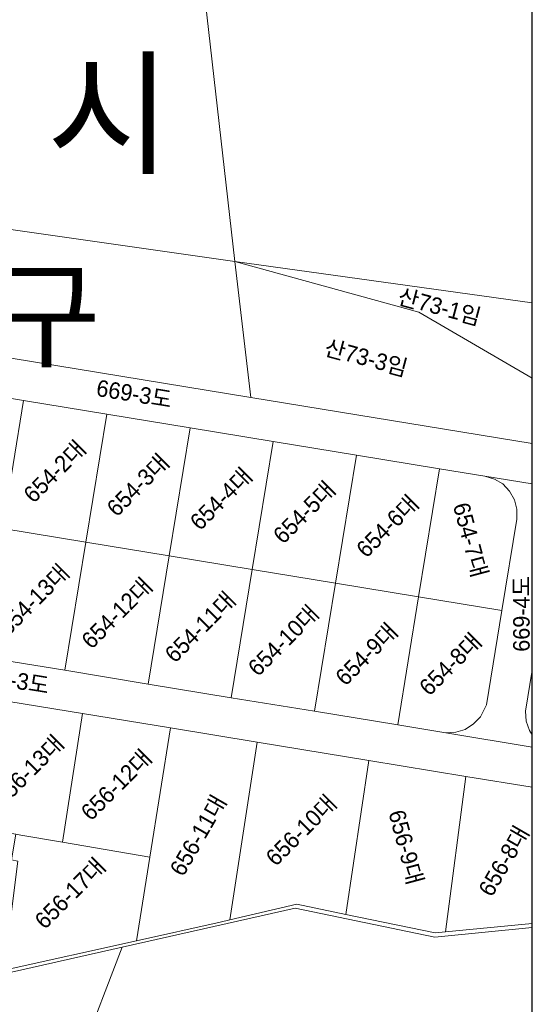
# Model space of a CAD drawing. Header units: metres. Extents: x 183400 to 184400, y 422200 to 427800.
# Tile 114 of 221: x 184022 to 184100, y 425137 to 425286. Entities that reach past the tile are written whole.
import ezdxf
from ezdxf.enums import TextEntityAlignment as Align

# ---------------------------------------------------------------- set-up
doc = ezdxf.new("R2010")
doc.units = ezdxf.units.M
doc.layers.add('도면리-t', color=252, linetype='Continuous')
doc.layers.add('일람표', color=7, linetype='Continuous')
doc.layers.add('지번', color=252, linetype='Continuous', lineweight=5)
doc.layers.add('지적', color=252, linetype='Continuous', lineweight=5)
doc.styles.add('UPM', font='Gulim.ttf')
doc.styles.add('돋움', font='Dotum.ttf')

msp = doc.modelspace()

# ---------------------------------------------------------------- linework, layer by layer
at = {"layer": '일람표'}
msp.add_lwpolyline([(183500, 425000), (184100, 425000), (184100, 425400), (183500, 425400)], close=True, dxfattribs=at)
at = {"layer": '지적', "linetype": 'Continuous'}
for points in [[(183979.43, 425353.81), (183954.67, 425279.53), (183959.81, 425274.5), (183973.72, 425260.91), (184054.98, 425249.34), (184048.15, 425309.79)], [(184048.15, 425309.79), (184054.98, 425249.34), (184100, 425243.08)], [(183953.26, 425275.32), (183943.89, 425247.3), (183945.78, 425247.06), (184057.39, 425228.78), (184054.98, 425249.34), (183973.72, 425260.91), (183959.81, 425274.5), (183953.26, 425275.32)], [(184100, 425221.8), (184057.39, 425228.78), (183945.78, 425247.06), (183943.89, 425247.3), (183942.78, 425247.44), (183938.77, 425247.76), (183934.76, 425247.8), (183930.73, 425247.76), (183926.72, 425247.53), (183921.76, 425246.72), (183918.38, 425246.05), (183917.9, 425245.96), (183911.89, 425244.77), (183910.38, 425244.6), (183908.92, 425244.8), (183907.54, 425245.4), (183906.31, 425246.28), (183905.14, 425247.89), (183904.63, 425249.5)], [(184100, 425231.68), (184082.85, 425241.69), (184054.98, 425249.34)], [(184054.98, 425249.34), (184057.39, 425228.78), (184100, 425221.8)], [(184100, 425243.08), (184054.98, 425249.34)], [(184054.98, 425249.34), (184082.85, 425241.69), (184100, 425231.68)], [(184010.44, 425230.37), (184007.28, 425210.99), (184019.87, 425208.93), (184023.04, 425228.3), (184010.44, 425230.37)], [(184010.44, 425230.37), (184023.04, 425228.3), (184035.6, 425226.24), (184048.21, 425224.17), (184060.78, 425222.11), (184073.38, 425220.04), (184085.95, 425217.98), (184092.8, 425216.85), (184100, 425215.67)], [(184023.04, 425228.3), (184019.87, 425208.93), (184032.43, 425206.86), (184035.6, 425226.24), (184023.04, 425228.3)], [(184035.6, 425226.24), (184032.43, 425206.86), (184045.04, 425204.79), (184048.21, 425224.17), (184035.6, 425226.24)], [(184048.21, 425224.17), (184045.04, 425204.79), (184057.62, 425202.72), (184060.78, 425222.11), (184048.21, 425224.17)], [(184060.78, 425222.11), (184057.62, 425202.72), (184070.2, 425200.66), (184073.38, 425220.04), (184060.78, 425222.11)], [(184073.38, 425220.04), (184070.2, 425200.66), (184082.79, 425198.59), (184085.95, 425217.98), (184073.38, 425220.04)], [(184085.95, 425217.98), (184082.79, 425198.59), (184095.39, 425196.52), (184097.66, 425210.33), (184097.67, 425211.86), (184097.31, 425213.29), (184096.57, 425214.58), (184095.53, 425215.67), (184094.3, 425216.4), (184092.8, 425216.85), (184085.95, 425217.98)], [(184092.8, 425216.85), (184094.3, 425216.4), (184095.53, 425215.67), (184096.57, 425214.58), (184097.31, 425213.29), (184097.67, 425211.86), (184097.66, 425210.33), (184095.39, 425196.52), (184093.05, 425182.24), (184092.15, 425180.44), (184091.1, 425179.36), (184089.85, 425178.54), (184088.41, 425178.1), (184086.93, 425178.01), (184100, 425175.87)], [(184100, 425215.67), (184092.8, 425216.85)], [(184019.87, 425208.93), (184016.69, 425189.54), (184029.25, 425187.48), (184032.43, 425206.86), (184019.87, 425208.93)], [(184032.43, 425206.86), (184029.25, 425187.48), (184041.86, 425185.41), (184045.04, 425204.79), (184032.43, 425206.86)], [(184045.04, 425204.79), (184041.86, 425185.41), (184054.46, 425183.34), (184057.62, 425202.72), (184045.04, 425204.79)], [(184057.62, 425202.72), (184054.46, 425183.34), (184067.03, 425181.28), (184070.2, 425200.66), (184057.62, 425202.72)], [(184070.2, 425200.66), (184067.03, 425181.28), (184079.63, 425179.21), (184082.79, 425198.59), (184070.2, 425200.66)], [(184082.79, 425198.59), (184079.63, 425179.21), (184086.93, 425178.01), (184088.41, 425178.1), (184089.85, 425178.54), (184091.1, 425179.36), (184092.15, 425180.44), (184093.05, 425182.24), (184095.39, 425196.52), (184082.79, 425198.59)], [(184100, 425175.87), (184086.93, 425178.01), (184079.63, 425179.21), (184067.03, 425181.28), (184054.46, 425183.34), (184041.86, 425185.41), (184029.25, 425187.48), (184016.69, 425189.54)], [(184100, 425177.74), (184099.56, 425178.37), (184099.09, 425179.8), (184098.98, 425181.3), (184100, 425187.52)], [(184100, 425187.52), (184098.98, 425181.3), (184099.09, 425179.8), (184099.56, 425178.37), (184100, 425177.74)], [(184018.6, 425183.14), (184015.66, 425163.74), (184021.84, 425162.68), (184022.63, 425162.55), (184028.92, 425161.47), (184031.92, 425180.96), (184018.6, 425183.14)], [(184018.6, 425183.14), (184031.92, 425180.96), (184045.24, 425178.77), (184058.36, 425176.62), (184075.29, 425173.84), (184089.94, 425171.43), (184100, 425169.78)], [(184031.92, 425180.96), (184028.92, 425161.47), (184042.13, 425159.22), (184045.24, 425178.77), (184031.92, 425180.96)], [(184045.24, 425178.77), (184042.13, 425159.22), (184040.12, 425146.57), (184052.77, 425149.4), (184054.21, 425149.73), (184058.36, 425176.62), (184045.24, 425178.77)], [(184058.36, 425176.62), (184054.21, 425149.73), (184064.36, 425152.08), (184071.8, 425150.55), (184075.29, 425173.84), (184058.36, 425176.62)], [(184075.29, 425173.84), (184071.8, 425150.55), (184085.31, 425147.76), (184086.88, 425147.91), (184089.94, 425171.43), (184075.29, 425173.84)], [(184089.94, 425171.43), (184086.88, 425147.91), (184100, 425149.18)], [(184100, 425169.78), (184089.94, 425171.43)], [(184021.84, 425162.68), (184021.21, 425158.79), (184022.15, 425158.63), (184020.11, 425142.1), (184040.12, 425146.57), (184042.13, 425159.22), (184028.92, 425161.47), (184022.63, 425162.55), (184021.84, 425162.68)], [(184018.01, 425141.09), (184037.95, 425145.59), (184064.14, 425151.49), (184085.26, 425147.11), (184100, 425148.59)], [(184100, 425149.18), (184086.88, 425147.91), (184085.31, 425147.76), (184071.8, 425150.55), (184064.36, 425152.08), (184054.21, 425149.73), (184052.77, 425149.4), (184040.12, 425146.57), (184020.11, 425142.1)], [(184064.14, 425151.49), (184037.95, 425145.59), (184025.32, 425112.72), (184030.73, 425092.27), (184071.07, 425033.52), (184100, 425042.53)], [(184037.95, 425145.59), (184018.01, 425141.09), (183999.05, 425124.64), (183985.65, 425110.5), (183950.6, 425097.39), (183937.23, 425080.04), (183938.42, 425057.65), (183942.6, 425040.04), (183954.35, 425023.52), (183969.81, 425019.25), (183969.09, 425030.32), (183962.51, 425039.53), (183971.89, 425045.45), (183985.52, 425052.42), (183989.26, 425056.97), (184004.14, 425046.77), (184008.92, 425091.8), (184025.32, 425112.72), (184037.95, 425145.59)]]:
    msp.add_lwpolyline(points, dxfattribs=at)

# ---------------------------------------------------------------- texts
at = {"layer": '도면리-t', "style": '돋움'}
for s, height, p in [('안   산   시', 15, (184000.8, 425271.85)), ('단  원  구', 13, (184000.8, 425241.35))]:
    msp.add_text(s, height=height, dxfattribs=at).set_placement(p, align=Align.MIDDLE)
at = {"layer": '지번', "style": 'UPM'}
for s, rotation, p in [('산73-1임', 345, (184085.97, 425242.51)), ('산73-3임', 345, (184074.87, 425234.78)), ('669-3도', 350.797, (184039.78, 425229.33)), ('654-2대', 45, (184027.73, 425217.58)), ('654-3대', 45, (184040.32, 425215.52)), ('654-4대', 45, (184052.91, 425213.44)), ('654-5대', 45, (184065.49, 425211.4)), ('654-6대', 45, (184078.08, 425209.3)), ('654-7대', 285, (184090.67, 425207.21)), ('654-13대', 45, (184024.56, 425198.2)), ('654-12대', 45, (184037.14, 425196.14)), ('669-4도', 90, (184098.35, 425196.04)), ('654-11대', 45, (184049.75, 425194.05)), ('654-10대', 45, (184062.33, 425192.01)), ('654-9대', 45, (184074.91, 425189.93)), ('654-8대', 45, (184087.6, 425188.42)), ('669-3도', 350.797, (184021.23, 425186.06)), ('656-13대', 45, (184023.77, 425172.35)), ('656-12대', 45, (184037.05, 425170.16)), ('656-11대', 60, (184049.43, 425162.52)), ('656-10대', 45, (184065.02, 425163.29)), ('656-9대', 285, (184080.91, 425160.72)), ('656-8대', 60, (184095.68, 425158.65)), ('656-17대', 45, (184030.06, 425153.75))]:
    msp.add_text(s, height=2.5, rotation=rotation, dxfattribs=at).set_placement(p, align=Align.MIDDLE_CENTER)

doc.saveas('drawing.dxf')
